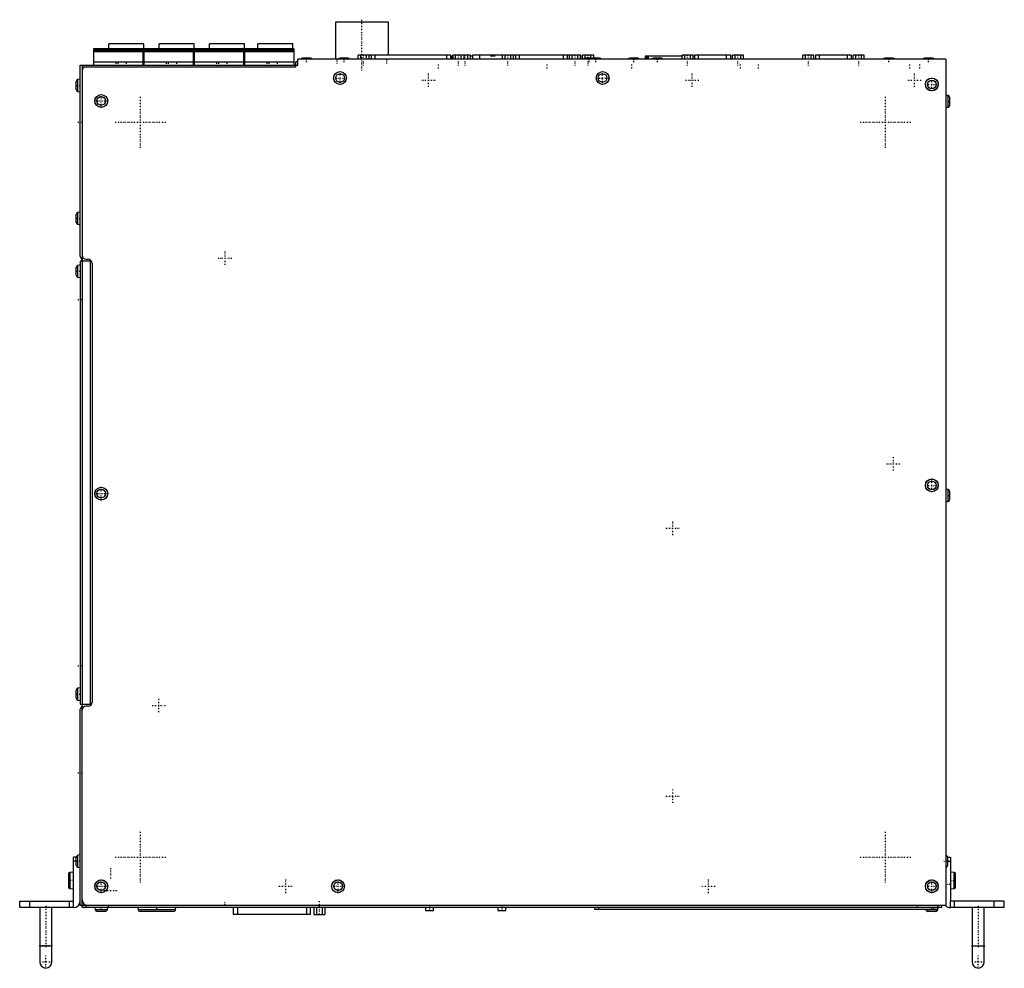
# Model space of a CAD drawing. Extents: x -246 to 244, y -240 to 231.
import ezdxf

# ---------------------------------------------------------------- set-up
doc = ezdxf.new("R2010")
doc.units = 0
doc.linetypes.add('CENTER', pattern=[1.5, 0.45, -0.5, 0.05, -0.5])
doc.layers.add('AM_0', color=7, linetype='CONTINUOUS')
doc.layers.add('AM_7', color=7, linetype='CENTER')

msp = doc.modelspace()

# ---------------------------------------------------------------- linework, layer by layer
at = {"layer": 'AM_0', "color": 7, "linetype": 'CONTINUOUS'}
for p, q in [((-88.6, 230.11), (-88.6, 211.6)), ((-62.4, 230.11), (-88.6, 230.11)), ((-62.4, 213.7), (-62.4, 230.11)), ((-208.9, 216.8), (-208.9, 208.7)), ((-184.4, 216.8), (-208.9, 216.8)), ((-184.4, 216.3), (-208.9, 216.3)), ((-184.4, 215.8), (-208.9, 215.8)), ((-184.4, 215.3), (-208.9, 215.3)), ((-201.3, 216.8), (-201.3, 219.3)), ((-183.8, 219.3), (-201.3, 219.3)), ((-184.4, 216.8), (-184.4, 208.7)), ((-183.9, 216.8), (-183.9, 208.7)), ((-159.4, 216.8), (-183.9, 216.8)), ((-159.4, 216.3), (-183.9, 216.3)), ((-159.4, 215.8), (-183.9, 215.8)), ((-159.4, 215.3), (-183.9, 215.3)), ((-183.8, 216.8), (-183.8, 219.3)), ((-176.3, 216.8), (-176.3, 219.3)), ((-158.8, 219.3), (-176.3, 219.3)), ((-159.4, 216.8), (-159.4, 208.7)), ((-158.9, 216.8), (-158.9, 208.7)), ((-134.4, 216.8), (-158.9, 216.8)), ((-134.4, 216.3), (-158.9, 216.3)), ((-134.4, 215.8), (-158.9, 215.8)), ((-134.4, 215.3), (-158.9, 215.3)), ((-158.8, 216.8), (-158.8, 219.3)), ((-151.3, 216.8), (-151.3, 219.3)), ((-133.8, 219.3), (-151.3, 219.3)), ((-134.4, 216.8), (-134.4, 208.7)), ((-133.9, 216.8), (-133.9, 208.7)), ((-109.4, 216.8), (-133.9, 216.8)), ((-109.4, 216.3), (-133.9, 216.3)), ((-109.4, 215.8), (-133.9, 215.8)), ((-109.4, 215.3), (-133.9, 215.3)), ((-133.8, 216.8), (-133.8, 219.3)), ((-127.3, 216.8), (-127.3, 219.3)), ((-109.8, 219.3), (-127.3, 219.3)), ((-109.8, 216.8), (-109.8, 219.3)), ((-109.4, 216.8), (-109.4, 208.7)), ((-108.4, 207.65), (-108.4, 210.3)), ((-107.4, 210.3), (-108.4, 210.3)), ((214.5, 211.6), (-107.4, 211.6)), ((-107.4, 208.7), (-107.4, 211.6)), ((-101.02, 212.2), (-104.98, 212.2)), ((-82.42, 212.2), (-86.38, 212.2)), ((-31.4, 213.7), (-77.47, 213.7)), ((-77.47, 211.6), (-77.47, 213.7)), ((-76.09, 211.6), (-76.09, 213.7)), ((-73.31, 211.6), (-73.31, 213.7)), ((-71.93, 211.6), (-71.93, 213.7)), ((-70.9, 213.7), (-70.9, 211.6)), ((-68.9, 211.6), (-68.9, 213.7)), ((-33.4, 211.6), (-33.4, 213.7)), ((-31.4, 211.6), (-31.4, 213.7)), ((-30.37, 213.1), (-30.9, 213.1)), ((-30.9, 213.1), (-30.9, 211.6)), ((-30.4, 213.1), (-30.4, 211.6)), ((-30.37, 211.6), (-30.37, 213.7)), ((-21.53, 213.7), (-30.37, 213.7)), ((-28.99, 211.6), (-28.99, 213.7)), ((-26.21, 211.6), (-26.21, 213.7)), ((-24.83, 211.6), (-24.83, 213.7)), ((-22.91, 211.6), (-22.91, 213.7)), ((-21.53, 211.6), (-21.53, 213.7)), ((-20.7, 213.1), (-21.53, 213.1)), ((-20.7, 213.7), (-20.7, 211.6)), ((33.07, 213.7), (-20.7, 213.7)), ((-16.9, 211.6), (-16.9, 213.7)), ((-9.3, 213.1), (-11.7, 213.1)), ((-5.77, 211.6), (-5.77, 213.7)), ((-4.39, 211.6), (-4.39, 213.7)), ((-1.61, 211.6), (-1.61, 213.7)), ((-0.23, 211.6), (-0.23, 213.7)), ((0.8, 213.7), (0.8, 211.6)), ((2.8, 211.6), (2.8, 213.7)), ((24.5, 211.6), (24.5, 213.7)), ((26.5, 211.6), (26.5, 213.7)), ((27.53, 211.6), (27.53, 213.7)), ((28.91, 211.6), (28.91, 213.7)), ((31.69, 211.6), (31.69, 213.7)), ((33.07, 211.6), (33.07, 213.7)), ((33.2, 213.7), (33.08, 213.7)), ((33.2, 211.6), (33.2, 213.7)), ((34.03, 211.6), (34.03, 213.7)), ((39.57, 213.7), (34.03, 213.7)), ((42.58, 212.2), (35.32, 212.2)), ((35.41, 212.2), (35.41, 213.7)), ((38.19, 212.2), (38.19, 213.7)), ((39.57, 212.2), (39.57, 213.7)), ((61.48, 212.2), (57.52, 212.2)), ((83.43, 213.1), (65.1, 213.1)), ((65.1, 213.1), (65.1, 211.6)), ((65.6, 213.1), (65.6, 211.6)), ((66.1, 213.1), (66.1, 211.6)), ((66.6, 213.1), (66.6, 211.6)), ((73.18, 212.2), (69.22, 212.2)), ((83.43, 211.6), (83.43, 213.7)), ((88.97, 213.7), (83.43, 213.7)), ((84.8, 213.1), (84.3, 213.1)), ((84.81, 211.6), (84.81, 213.7)), ((87.59, 211.6), (87.59, 213.7)), ((88.97, 211.6), (88.97, 213.7)), ((89.7, 213.1), (88.97, 213.1)), ((89.7, 213.7), (89.7, 211.6)), ((107.6, 213.7), (89.7, 213.7)), ((91.7, 211.6), (91.7, 213.7)), ((105.6, 211.6), (105.6, 213.7)), ((107.6, 211.6), (107.6, 213.7)), ((108.43, 211.6), (108.43, 213.7)), ((113.97, 213.7), (108.43, 213.7)), ((109.81, 211.6), (109.81, 213.7)), ((112.59, 211.6), (112.59, 213.7)), ((113.97, 211.6), (113.97, 213.7)), ((143.43, 211.6), (143.43, 213.7)), ((148.97, 213.7), (143.43, 213.7)), ((144.81, 211.6), (144.81, 213.7)), ((147.59, 211.6), (147.59, 213.7)), ((148.97, 211.6), (148.97, 213.7)), ((149.7, 213.7), (149.7, 211.6)), ((167.6, 213.7), (149.7, 213.7)), ((151.7, 211.6), (151.7, 213.7)), ((165.6, 211.6), (165.6, 213.7)), ((167.6, 211.6), (167.6, 213.7)), ((168.43, 211.6), (168.43, 213.7)), ((173.97, 213.7), (168.43, 213.7)), ((169.81, 211.6), (169.81, 213.7)), ((172.59, 211.6), (172.59, 213.7)), ((173.97, 211.6), (173.97, 213.7)), ((188.18, 212.2), (184.22, 212.2)), ((207.88, 212.2), (203.92, 212.2)), ((214.5, 211.6), (214.5, -208.7)), ((-215.5, 113.71), (-215.5, 208.7)), ((-215.5, 208.7), (-107.4, 208.7)), ((-214.5, 208.7), (-214.5, 111.97)), ((-108.4, 207.65), (-213.78, 207.65)), ((-184.4, 210.2), (-208.9, 210.2)), ((-183.9, 209.7), (-184.4, 209.7)), ((-159.4, 210.2), (-183.9, 210.2)), ((-158.9, 209.7), (-159.4, 209.7)), ((-134.4, 210.2), (-158.9, 210.2)), ((-133.9, 209.7), (-134.4, 209.7)), ((-109.4, 210.2), (-133.9, 210.2)), ((-217.4, 196.62), (-217.4, 200.58)), ((-215.5, 201.75), (-216.57, 201.56)), ((-216.57, 195.64), (-216.57, 201.56)), ((-216.57, 195.64), (-215.5, 195.45)), ((215.57, 193.66), (214.5, 193.85)), ((215.57, 187.74), (215.57, 193.66)), ((216.4, 188.72), (216.4, 192.68)), ((214.5, 187.55), (215.57, 187.74)), ((-217.4, 130.62), (-217.4, 134.58)), ((-215.5, 135.75), (-216.57, 135.56)), ((-216.57, 129.64), (-216.57, 135.56)), ((-216.57, 129.64), (-215.5, 129.45)), ((-215.5, 113.71), (-214.4, 111.8)), ((-217.4, 104.32), (-217.4, 108.28)), ((-215.5, 109.45), (-216.57, 109.26)), ((-216.57, 103.34), (-216.57, 109.26)), ((-210.5, 111.3), (-215.5, 111.3)), ((-215.5, 111.3), (-215.5, -108.7)), ((-214.5, 111.3), (-214.5, -108.7)), ((-214.4, 111.8), (-214.4, 111.3)), ((-212.5, 112.3), (-211.5, 112.3)), ((-210.5, 111.3), (-210.5, -108.7)), ((-209.5, 110.3), (-209.5, -107.7)), ((-216.57, 103.34), (-215.5, 103.15)), ((215.57, -2.04), (214.5, -1.85)), ((215.57, -7.96), (215.57, -2.04)), ((216.4, -6.98), (216.4, -3.02)), ((214.5, -8.15), (215.57, -7.96)), ((-217.4, -105.68), (-217.4, -101.72)), ((-215.5, -100.55), (-216.57, -100.74)), ((-216.57, -106.66), (-216.57, -100.74)), ((-216.57, -106.66), (-215.5, -106.85)), ((-215.5, -108.7), (-210.5, -108.7)), ((-214.4, -109.2), (-215.5, -111.11)), ((-215.5, -208.7), (-215.5, -111.11)), ((-214.5, -209.7), (-214.5, -109.37)), ((-214.4, -108.7), (-214.4, -109.2)), ((-211.5, -109.7), (-212.5, -109.7)), ((-218.7, -206.5), (-218.7, -184.7)), ((-217.4, -184.7), (-218.7, -184.7)), ((-217.4, -188.68), (-217.4, -184.72)), ((-215.5, -183.55), (-216.57, -183.74)), ((-216.57, -189.66), (-216.57, -183.74)), ((214.57, -183.74), (214.5, -183.73)), ((214.57, -189.66), (214.57, -183.74)), ((215.4, -184.7), (216.7, -184.7)), ((215.4, -188.68), (215.4, -184.72)), ((216.7, -184.7), (216.7, -206.5)), ((-217.4, -186.7), (-218.7, -186.7)), ((-216.57, -189.66), (-215.5, -189.85)), ((214.5, -189.67), (214.57, -189.66)), ((215.4, -186.7), (216.7, -186.7)), ((-221.2, -192.86), (-221.2, -199.54)), ((-218.7, -192.05), (-220.61, -192.22)), ((-220.61, -192.22), (-220.61, -200.18)), ((218.61, -192.22), (216.7, -192.05)), ((218.61, -200.18), (218.61, -192.22)), ((219.2, -199.54), (219.2, -192.86)), ((-220.61, -200.18), (-218.7, -200.35)), ((216.7, -200.35), (218.61, -200.18)), ((-245.5, -209.7), (-245.5, -206.5)), ((-245.5, -206.5), (-218.7, -206.5)), ((-218.7, -209.7), (-245.5, -209.7)), ((-240.5, -209.7), (-240.5, -206.5)), ((-235.5, -209.7), (-235.5, -236.7)), ((-229.5, -236.7), (-229.5, -209.7)), ((-220.8, -209.7), (-220.8, -206.5)), ((-218.8, -209.7), (-218.8, -206.5)), ((214.5, -208.7), (-215.5, -208.7)), ((212.5, -209.7), (-214.5, -209.7)), ((-212.5, -209.7), (-212.5, -208.7)), ((-208.2, -209.7), (-208.01, -210.77)), ((-201.99, -210.77), (-201.8, -209.7)), ((-201.4, -209.7), (-201.4, -208.7)), ((-186.9, -209.7), (-186.69, -210.87)), ((-168.11, -210.87), (-167.9, -209.7)), ((-139.4, -209.7), (-139.4, -212.9)), ((-137.4, -209.7), (-137.4, -212.9)), ((-103, -209.7), (-103, -212.9)), ((-101, -212.9), (-101, -209.7)), ((-99.47, -209.7), (-99.47, -213.2)), ((-98.09, -209.7), (-98.09, -213.2)), ((-95.31, -209.7), (-95.31, -213.2)), ((-93.93, -209.7), (-93.93, -213.2)), ((-44, -209.7), (-44, -211.2)), ((-40, -211.2), (-40, -209.7)), ((-8, -209.7), (-8, -211.2)), ((-4, -211.2), (-4, -209.7)), ((40.1, -210.7), (40.1, -209.7)), ((42.1, -210.7), (42.1, -209.7)), ((200.4, -209.7), (200.4, -208.7)), ((208.5, -210.7), (208.5, -209.7)), ((210.5, -210.7), (210.5, -208.7)), ((210.51, -210.77), (210.7, -209.7)), ((212.5, -209.7), (212.5, -208.7)), ((243.5, -206.5), (216.7, -206.5)), ((243.5, -209.7), (216.7, -209.7)), ((216.8, -209.7), (216.8, -206.5)), ((218.8, -209.7), (218.8, -206.5)), ((227.5, -209.7), (227.5, -236.7)), ((233.5, -236.7), (233.5, -209.7)), ((238.5, -209.7), (238.5, -206.5)), ((243.5, -209.7), (243.5, -206.5)), ((-201.99, -210.77), (-208.01, -210.77)), ((-202.97, -211.6), (-207.03, -211.6)), ((-168.11, -210.87), (-186.69, -210.87)), ((-169.09, -211.7), (-185.71, -211.7)), ((-139.4, -212.9), (-101, -212.9)), ((-99.47, -213.2), (-93.93, -213.2)), ((-44, -211.2), (-40, -211.2)), ((-8, -211.2), (-4, -211.2)), ((210.5, -210.7), (40.1, -210.7)), ((204.48, -210.7), (204.49, -210.77)), ((210.51, -210.77), (204.49, -210.77)), ((209.53, -211.6), (205.47, -211.6)), ((-235.5, -228.7), (-229.5, -228.7)), ((227.5, -228.7), (233.5, -228.7))]:
    msp.add_line(p, q, dxfattribs=at)
for centre, radius in [((-86.4, 202.3), 3.2), ((-86.4, 202.3), 3.15), ((44, 202.3), 3.2), ((44, 202.3), 3.15), ((-86.4, 202.3), 2.15), ((44, 202.3), 2.15), ((207.5, 199.1), 3.2), ((207.5, 199.1), 3.15), ((207.5, 199.1), 2.15), ((-205, 190.9), 3.2), ((-205, 190.9), 3.15), ((-205, 190.9), 2.15), ((207.5, 0), 3.2), ((207.5, 0), 3.15), ((207.5, 0), 2.15), ((-205, -4.1), 3.2), ((-205, -4.1), 3.15), ((-205, -4.1), 2.15), ((-205, -199.1), 3.2), ((-205, -199.1), 3.15), ((-205, -199.1), 2.15), ((-87.4, -199.1), 3.2), ((-87.4, -199.1), 3.15), ((-87.4, -199.1), 2.15), ((207.5, -199.1), 3.2), ((207.5, -199.1), 3.15), ((207.5, -199.1), 2.15)]:
    msp.add_circle(centre, radius, dxfattribs=at)
for centre, radius, start, end in [((-104.98, 211.2), 1, 90, 156.4218), ((-101.02, 211.2), 1, 23.5782, 90), ((-86.38, 211.2), 1, 90, 156.4218), ((-82.42, 211.2), 1, 23.5782, 90), ((35.32, 211.2), 1, 90, 156.4218), ((39.28, 211.2), 1, 23.5782, 90), ((42.58, 211.2), 1, 23.5782, 90), ((57.52, 211.2), 1, 90, 156.4218), ((61.48, 211.2), 1, 23.5782, 90), ((69.22, 211.2), 1, 90, 156.4218), ((73.18, 211.2), 1, 23.5782, 90), ((184.22, 211.2), 1, 90, 156.4218), ((188.18, 211.2), 1, 23.5782, 90), ((203.92, 211.2), 1, 90, 156.4218), ((207.88, 211.2), 1, 23.5782, 90), ((-211.5, 205.7), 3, 139.4584, 180), ((-216.4, 200.58), 1, 100, 180), ((-216.4, 196.62), 1, 180, 260), ((215.4, 192.68), 1, 0, 80), ((215.4, 188.72), 1, 280, 0), ((-216.4, 134.58), 1, 100, 180), ((-216.4, 130.62), 1, 180, 260), ((-212.5, 114.3), 2, 180, 270), ((-216.4, 108.28), 1, 100, 180), ((-211.5, 110.3), 2, 0, 90), ((-216.4, 104.32), 1, 180, 260), ((215.4, -3.02), 1, 0, 80), ((215.4, -6.98), 1, 280, 0), ((-216.4, -101.72), 1, 100, 180), ((-216.4, -105.68), 1, 180, 260), ((-212.5, -111.7), 2, 90, 180), ((-211.5, -107.7), 2, 270, 0), ((-216.4, -184.72), 1, 100, 180), ((214.4, -184.72), 1, 0, 80), ((-216.4, -188.68), 1, 180, 260), ((214.4, -188.68), 1, 280, 0), ((-220.55, -192.86), 0.65, 95, 180), ((218.55, -192.86), 0.65, 0, 85), ((-220.55, -199.54), 0.65, 180, 265), ((218.55, -199.54), 0.65, 275, 0), ((-218.7, -206.5), 3.2, 270, 0), ((-211.5, -205.7), 3, 180, 270), ((216.7, -206.5), 3.2, 223.4325, 270), ((-207.03, -210.6), 1, 190, 270), ((-202.97, -210.6), 1, 270, 350), ((-185.71, -210.7), 1, 190, 270), ((-169.09, -210.7), 1, 270, 350), ((205.47, -210.6), 1, 190, 270), ((209.53, -210.6), 1, 270, 350), ((-232.5, -236.7), 3, 180, 0), ((230.5, -236.7), 3, 180, 0)]:
    msp.add_arc(centre, radius, start, end, dxfattribs=at)
at = {"layer": 'AM_7', "color": 4, "linetype": 'CENTER'}
for p, q in [((-75.5, 205.95), (-75.5, 231.26)), ((-103, 210.21), (-103, 212.29)), ((-87.8, 209.44), (-87.8, 211.53)), ((-84.4, 210.21), (-84.4, 212.29)), ((-74.7, 208.45), (-74.7, 213.95)), ((-63.2, 209.44), (-63.2, 211.53)), ((-27.6, 208.45), (-27.6, 213.95)), ((-24.3, 208.45), (-24.3, 213.95)), ((-3, 208.45), (-3, 213.95)), ((30.3, 208.45), (30.3, 213.95)), ((36.8, 208.45), (36.8, 213.95)), ((37.3, 210.21), (37.3, 212.29)), ((40.6, 210.21), (40.6, 212.29)), ((59.5, 210.21), (59.5, 212.29)), ((71.2, 210.21), (71.2, 212.29)), ((86.2, 208.45), (86.2, 213.95)), ((111.2, 208.45), (111.2, 213.95)), ((146.2, 208.45), (146.2, 213.95)), ((171.2, 208.45), (171.2, 213.95)), ((186.2, 210.21), (186.2, 212.29)), ((205.9, 210.21), (205.9, 212.29)), ((-197.7, 209.78), (-197.7, 208.12)), ((-196.7, 209.78), (-196.7, 208.12)), ((-192.6, 209.78), (-192.6, 208.12)), ((-172.7, 209.78), (-172.7, 208.12)), ((-171.7, 209.78), (-171.7, 208.12)), ((-167.6, 209.78), (-167.6, 208.12)), ((-147.7, 209.78), (-147.7, 208.12)), ((-146.7, 209.78), (-146.7, 208.12)), ((-142.6, 209.78), (-142.6, 208.12)), ((-122.7, 209.78), (-122.7, 208.12)), ((-121.7, 209.78), (-121.7, 208.12)), ((-117.6, 209.78), (-117.6, 208.12)), ((-86.4, 198.94), (-86.4, 205.66)), ((-37.5, 207), (-37.5, 209.09)), ((16.5, 207), (16.5, 209.09)), ((44, 198.94), (44, 205.66)), ((58.5, 207), (58.5, 209.09)), ((112.5, 207), (112.5, 209.09)), ((121.5, 207), (121.5, 209.09)), ((196.5, 207), (196.5, 209.09)), ((201.5, 207), (201.5, 209.09)), ((-89.76, 202.3), (-83.04, 202.3)), ((-45.86, 201.2), (-39.14, 201.2)), ((-42.5, 197.84), (-42.5, 204.56)), ((40.64, 202.3), (47.36, 202.3)), ((85.14, 201.2), (91.86, 201.2)), ((88.5, 197.84), (88.5, 204.56)), ((195.54, 201.2), (202.26, 201.2)), ((198.9, 197.84), (198.9, 204.56)), ((207.5, 195.74), (207.5, 202.46)), ((-217.5, 198.6), (-215.41, 198.6)), ((204.14, 199.1), (210.86, 199.1)), ((-208.36, 190.9), (-201.64, 190.9)), ((-205, 187.54), (-205, 194.26)), ((-185.5, 167.7), (-185.5, 192.9)), ((184.5, 167.7), (184.5, 192.9)), ((214.41, 190.7), (216.5, 190.7)), ((-216.6, 180.3), (-214.4, 180.3)), ((-198.1, 180.3), (-172.9, 180.3)), ((171.9, 180.3), (197.1, 180.3)), ((-217.5, 132.6), (-215.41, 132.6)), ((-146.86, 112.8), (-140.14, 112.8)), ((-143.5, 109.44), (-143.5, 116.16)), ((-217.5, 106.3), (-215.41, 106.3)), ((-216.6, 92.3), (-214.4, 92.3)), ((185.04, 10.7), (191.76, 10.7)), ((188.4, 7.34), (188.4, 14.06)), ((204.14, 0), (210.86, 0)), ((207.5, -3.36), (207.5, 3.36)), ((-208.36, -4.1), (-201.64, -4.1)), ((-205, -7.46), (-205, -0.74)), ((214.41, -5), (216.5, -5)), ((78.8, -24.66), (78.8, -17.94)), ((75.44, -21.3), (82.16, -21.3)), ((-216.6, -89.7), (-214.4, -89.7)), ((-217.5, -103.7), (-215.41, -103.7)), ((-176.4, -112.66), (-176.4, -105.94)), ((-179.76, -109.3), (-173.04, -109.3)), ((-216.6, -142.7), (-214.4, -142.7)), ((78.8, -157.66), (78.8, -150.94)), ((75.44, -154.3), (82.16, -154.3)), ((-185.5, -197.3), (-185.5, -172.1)), ((184.5, -197.3), (184.5, -172.1)), ((-198.1, -184.7), (-172.9, -184.7)), ((171.9, -184.7), (197.1, -184.7)), ((-217.5, -186.7), (-215.41, -186.7)), ((-200.4, -190.17), (-200.4, -195.23)), ((213.41, -186.7), (215.5, -186.7)), ((-218.57, -196.2), (-221.32, -196.2)), ((-208.36, -199.1), (-201.64, -199.1)), ((-205, -202.46), (-205, -195.74)), ((-116.76, -199.1), (-110.04, -199.1)), ((-113.4, -202.46), (-113.4, -195.74)), ((-90.76, -199.1), (-84.04, -199.1)), ((-87.4, -202.46), (-87.4, -195.74)), ((93.24, -199.1), (99.96, -199.1)), ((96.6, -202.46), (96.6, -195.74)), ((204.14, -199.1), (210.86, -199.1)), ((207.5, -202.46), (207.5, -195.74)), ((214.41, -198.1), (216.5, -198.1)), ((216.57, -196.2), (219.32, -196.2)), ((-203.7, -201.28), (-197.1, -201.28)), ((-232.5, -208.75), (-232.5, -229.65)), ((-205, -211.69), (-205, -209.6)), ((-177.4, -211.8), (-177.4, -209.6)), ((-143.7, -209.84), (-143.7, -206.66)), ((-96.7, -206.48), (-96.7, -213.52)), ((-42, -208.57), (-42, -211.32)), ((-6, -208.57), (-6, -211.32)), ((207.5, -211.69), (207.5, -209.6)), ((230.5, -208.75), (230.5, -229.65)), ((-229.2, -228.7), (-235.8, -228.7)), ((227.2, -228.7), (233.8, -228.7)), ((-232.5, -239.85), (-232.5, -233.55)), ((230.5, -239.85), (230.5, -233.55)), ((-235.65, -236.7), (-229.35, -236.7)), ((227.35, -236.7), (233.65, -236.7))]:
    msp.add_line(p, q, dxfattribs=at)

doc.saveas('drawing.dxf')
